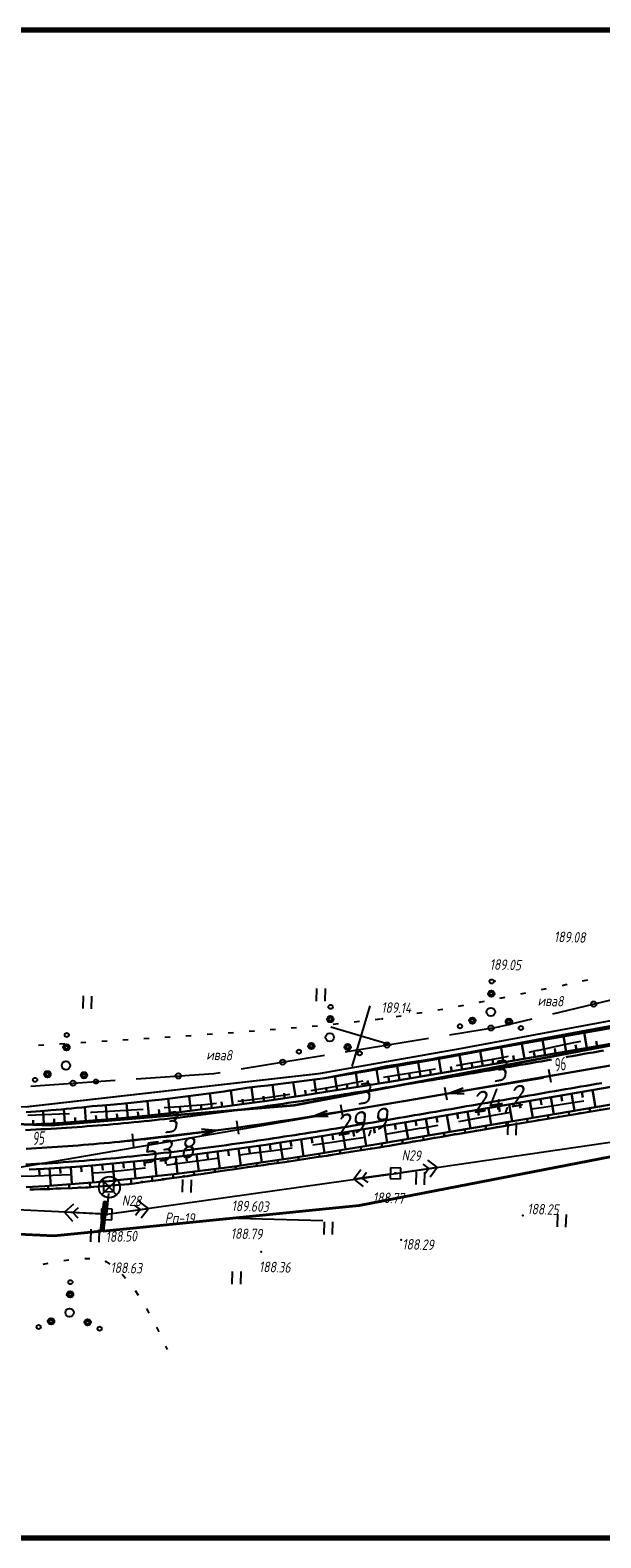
# Model space of a CAD drawing. Header units: millimetres. Extents: x 1808 to 2912, y -1045 to 155.
# Tile 25 of 43: x 2226 to 2334, y -536 to -250. Entities that reach past the tile are written whole.
import ezdxf

# ---------------------------------------------------------------- set-up
doc = ezdxf.new("R2010")
doc.units = ezdxf.units.MM
doc.linetypes.add('CONTI', pattern=[0])
for name, color, linetype, lineweight in [('10', 1, 'Continuous', 35), ('КОПИЯ_ОСЬ_13_ОТКОСЫ', 7, 'Continuous', 30), ('КОПИЯ_ОСЬ_ГРАНИЦЫ_ПОЛОС', 7, 'Continuous', 30), ('ОСЬ_ВЕРХ_ПОКРЫТИЯ_ГРАНИЦЫ_ПОЛОС', 7, 'Continuous', 30), ('ОСЬ_ВЕРХ_ПОКРЫТИЯ_ОСЬ', 1, 'Continuous', 30), ('Уклоны ПЧ', 5, 'Continuous', 30)]:
    doc.layers.add(name, color=color, linetype=linetype, lineweight=lineweight)
for name, color, linetype in [('_Оформление', 7, 'Continuous'), ('_Ростелеком', 6, 'Continuous'), ('NAD_MDEFAULT', 7, 'CONTI'), ('PI_OTDEFAULT', 172, 'CONTI'), ('PI_TTDEFAULT', 5, 'CONTI'), ('PLN_O', 7, 'CONTI'), ('SETKR', 2, 'CONTI'), ('SIT_LDEFAULT', 7, 'CONTI'), ('USLZNDEFAULT', 7, 'CONTI'), ('ZAPSKDEFAULT', 7, 'CONTI'), ('КОПИЯ_ОСЬ_ТАНГЕНСЫ', 1, 'Continuous'), ('ОСЬ_ВЕРХ_ПОКРЫТИЯ_ПИКЕТЫ', 1, 'Continuous')]:
    doc.layers.add(name, color=color, linetype=linetype)
doc.styles.add('eskd', font='isocpeur.ttf', dxfattribs={"width": 1.2, "height": 2})
doc.styles.get("Standard").update_dxf_attribs({"font": 'isocpeui.ttf'})
doc.styles.add('ГОСТ', font='isocpeur.ttf', dxfattribs={"height": 4})
doc.linetypes.add('Связь', pattern='A,12.5,[130,ltypeshp.shx,S=1,R=-30,X=0,Y=0.9],1,[130,ltypeshp.shx,S=1,R=-30,X=0,Y=0.9],1,[130,ltypeshp.shx,S=1,R=-30,X=0,Y=0.9],4.5', length=19)

# ---------------------------------------------------------------- blocks, each defined once
blk = doc.blocks.new('BL_333')
at = {"color": 0}
for p, q in [((0, -6), (0, 6)), ((-6, 0), (6, 0))]:
    blk.add_line(p, q, dxfattribs=at)
blk = doc.blocks.new('BL_2011')
at = {"color": 0}
for p, q in [((0, 0), (0, 2.4)), ((1.6, 0), (1.6, 2.4))]:
    blk.add_line(p, q, dxfattribs=at)
blk = doc.blocks.new('BL_2010')
at = {"color": 0}
for centre, radius in [((0, 5.78), 0.4), ((0, 3.46), 0.6), ((0, 3.46), 0.3), ((0, 0), 0.8), ((-5.78, -2.88), 0.4), ((-3.46, -1.74), 0.6), ((-3.46, -1.74), 0.3), ((3.46, -1.74), 0.6), ((3.46, -1.74), 0.3), ((5.78, -2.88), 0.4)]:
    blk.add_circle(centre, radius, dxfattribs=at)
blk = doc.blocks.new('BL_27')
at = {"color": 0}
for p, q in [((1, 1), (-1, 1)), ((-1, 1), (-1, -1)), ((1, -1), (1, 1)), ((-1, -1), (1, -1))]:
    blk.add_line(p, q, dxfattribs=at)
blk.add_circle((0, 0), 0.1, dxfattribs=at)
blk = doc.blocks.new('BL_7')
at = {"color": 0}
for p, q in [((-1.4, 1.4), (1.4, -1.4)), ((-1.4, -1.4), (1.4, 1.4))]:
    blk.add_line(p, q, dxfattribs=at)
blk.add_circle((0, 0), 2, dxfattribs=at)
blk = doc.blocks.new('Стрелка')
at = {"layer": 'Уклоны ПЧ', "ltscale": 2}
for points in [[(-0.02, -0.05), (-0.02, 17.97)], [(-0.02, -0.05), (-0.58, 2.62)], [(-0.02, -0.05), (0.53, 2.62)]]:
    blk.add_lwpolyline(points, dxfattribs=at)

msp = doc.modelspace()

# ---------------------------------------------------------------- linework, layer by layer
at = {"layer": '10'}
for points in [[(2620.73, -395.22), (2606.59, -397.47), (2605.44, -387.39), (2553.12, -394.32), (2438.15, -413.26), (2438.66, -422.99), (2367.6, -436.36), (2276.23, -453.66), (2230.16, -457.47), (2219.73, -457.12), (2144.44, -454.6), (2029.16, -435.48), (1971.45, -421.43), (1894.92, -402.16), (1897.04, -393.04), (1863.68, -385.03)], [(2836.91, -383.88), (2819.46, -391.04), (2781.15, -396), (2691.22, -405.87), (2692.7, -395.44), (2606.46, -408.13), (2606.46, -408.13), (2531.72, -418.13), (2464.56, -429.19), (2448.04, -431.91), (2378.95, -444.91), (2369.55, -446.68), (2369.33, -456.96), (2288.52, -472.64), (2240.01, -477.5)], [(2240.01, -477.5), (2240.65, -472.01), (2240.2, -471.95), (2239.56, -477.53), (2230.74, -478.42), (2136.9, -474.03), (2085.81, -465.74), (2087.63, -460.54), (2087.21, -460.39), (2085.35, -465.66), (2035.92, -457.65), (2035.92, -457.65), (1967.01, -441.3), (1969.04, -431.65), (1931.19, -424.12), (1868.59, -406.35), (1859.13, -404.23)], [(1859.13, -404.23), (1868.59, -406.35), (1931.19, -424.12), (1969.04, -431.65), (1967.01, -441.3), (2035.92, -457.65), (2035.92, -457.65), (2085.35, -465.66), (2087.21, -460.39), (2087.63, -460.54), (2085.81, -465.74), (2136.9, -474.03), (2230.74, -478.42), (2239.56, -477.53), (2240.2, -471.95), (2240.65, -472.01), (2240.01, -477.5), (2288.52, -472.64), (2369.33, -456.96)]]:
    msp.add_lwpolyline(points, dxfattribs=at)
at = {"layer": '_Оформление', "lineweight": 70, "ltscale": 200}
msp.add_lwpolyline([(2874.19, -249.78), (1824.77, -249.78), (1824.77, -535.66), (2874.19, -535.66)], close=True, dxfattribs=at)
at = {"layer": '_Ростелеком', "color": 5, "linetype": 'Связь', "const_width": 0.35}
msp.add_lwpolyline([(2340.52, -436.8), (2307.56, -442.93), (2280.91, -447.64), (2225.37, -453.95), (2190.43, -453.43), (2160.74, -450.96), (2125.77, -447.13), (2083.69, -441.64), (2045.94, -435.19), (2011.44, -427.96), (1968.81, -418.42), (1930.94, -408.64), (1895.72, -398.7), (1863.15, -387.28)], dxfattribs=at)
at = {"layer": 'NAD_MDEFAULT', "color": 0}
msp.add_line((2263.29, -474.97), (2281.66, -475.48), dxfattribs=at)
at = {"layer": 'PI_TTDEFAULT', "color": 5}
for p in [(2314.23, -430.08, 189.05), (2292.92, -437.23, 189.14), (2295.42, -466.55, 188.77), (2240.68, -474.32, 188.5), (2319.53, -474.57, 188.25), (2296.5, -479.15, 188.29), (2269.95, -481.46, 188.36), (2240.54, -483.24, 188.63)]:
    msp.add_point(p, dxfattribs=at)
at = {"layer": 'PLN_O'}
for p, q in [((2325.22, -436.31), (2340.78, -432.58)), ((2314.93, -438.76), (2321.33, -437.23)), ((2305.63, -440.28), (2314.94, -438.75)), ((2285.9, -443.52), (2301.68, -440.93)), ((2266.15, -446.75), (2281.94, -444.16)), ((2246.26, -448.63), (2260.99, -447.61)), ((2260.99, -447.6), (2262.2, -447.4)), ((2226.31, -450.02), (2242.27, -448.91))]:
    msp.add_line(p, q, dxfattribs=at)
for centre in [(2333.01, -434.45), (2313.53, -438.99), (2293.79, -442.23), (2274.05, -445.46), (2254.24, -448.08), (2234.29, -449.46)]:
    msp.add_circle(centre, 0.5, dxfattribs=at)
at = {"layer": 'SIT_LDEFAULT', "color": 7}
for p, q in [((2323.07, -431.72), (2324.05, -431.52)), ((2326.99, -430.9), (2327.97, -430.7)), ((2330.89, -430.05), (2331.87, -429.85)), ((2311.3, -434.1), (2312.29, -433.91)), ((2315.23, -433.34), (2316.21, -433.14)), ((2319.15, -432.53), (2320.12, -432.33)), ((2291.57, -437.38), (2292.57, -437.27)), ((2295.54, -436.82), (2296.52, -436.67)), ((2299.49, -436.2), (2300.47, -436.05)), ((2303.43, -435.57), (2304.42, -435.39)), ((2307.37, -434.84), (2308.35, -434.65)), ((2259.71, -440.17), (2260.71, -440.11)), ((2263.7, -439.89), (2264.7, -439.82)), ((2267.68, -439.61), (2268.69, -439.54)), ((2271.68, -439.29), (2272.67, -439.21)), ((2275.66, -438.97), (2276.65, -438.89)), ((2279.65, -438.63), (2280.64, -438.55)), ((2283.63, -438.25), (2284.62, -438.14)), ((2287.6, -437.82), (2288.6, -437.71)), ((2227.77, -442.22), (2228.77, -442.15)), ((2231.76, -441.97), (2232.75, -441.91)), ((2235.75, -441.72), (2236.75, -441.66)), ((2239.74, -441.48), (2240.74, -441.42)), ((2243.75, -441.22), (2244.75, -441.15)), ((2247.74, -440.97), (2248.74, -440.9)), ((2251.72, -440.72), (2252.72, -440.65)), ((2255.71, -440.46), (2256.71, -440.4)), ((2325.85, -442.52), (2322.29, -443.29)), ((2329.51, -441.74), (2325.85, -442.52)), ((2330.49, -441.53), (2329.51, -441.74)), ((2309.3, -445.75), (2306.94, -446.15)), ((2312.46, -445.21), (2309.3, -445.75)), ((2315.6, -444.65), (2312.45, -445.22)), ((2316.79, -444.41), (2315.6, -444.65)), ((2322.29, -443.28), (2320.71, -443.61)), ((2293.52, -448.33), (2293.12, -448.4)), ((2296.68, -447.82), (2293.52, -448.33)), ((2299.83, -447.31), (2296.68, -447.82)), ((2302.99, -446.8), (2299.83, -447.31)), ((2275.39, -451.58), (2271.55, -452.18)), ((2275.41, -451.58), (2275.39, -451.58)), ((2283.03, -450.24), (2279.35, -450.9)), ((2286.7, -449.56), (2283.03, -450.24)), ((2289.2, -449.1), (2286.7, -449.56)), ((2247.57, -454.42), (2245.29, -454.58)), ((2254.57, -453.92), (2251.56, -454.14)), ((2259.31, -453.54), (2254.57, -453.92)), ((2261.52, -453.33), (2259.31, -453.54)), ((2267.8, -452.69), (2265.51, -452.94)), ((2271.55, -452.18), (2267.81, -452.69)), ((2321.22, -454.34), (2323.57, -453.97)), ((2323.57, -453.97), (2327.38, -453.37)), ((2327.38, -453.37), (2331.1, -452.79)), ((2228.77, -455.46), (2225.76, -455.55)), ((2231.78, -455.35), (2228.77, -455.46)), ((2233.6, -455.27), (2231.78, -455.35)), ((2237.78, -455.04), (2237.58, -455.06)), ((2241.2, -454.83), (2237.78, -455.04)), ((2245.29, -454.58), (2241.2, -454.83)), ((2300.34, -457.96), (2303.48, -457.41)), ((2307.42, -456.69), (2310.08, -456.22)), ((2310.08, -456.22), (2313.31, -455.65)), ((2313.31, -455.65), (2316.56, -455.09)), ((2316.56, -455.09), (2317.27, -454.97)), ((2283.39, -460.61), (2287.01, -460.09)), ((2287.02, -460.08), (2289.66, -459.68)), ((2293.62, -459.07), (2293.86, -459.04)), ((2293.86, -459.04), (2297.1, -458.5)), ((2295.42, -466.55), (2344.75, -459.37)), ((2297.1, -458.5), (2300.35, -457.95)), ((2265.9, -463.06), (2268.61, -462.69)), ((2268.61, -462.69), (2272.27, -462.19)), ((2272.27, -462.19), (2275.81, -461.69)), ((2279.78, -461.14), (2283.39, -460.61)), ((2240.46, -466.31), (2244.02, -465.95)), ((2244.02, -465.94), (2247.96, -465.48)), ((2247.95, -465.49), (2248.06, -465.47)), ((2252.03, -464.96), (2252.14, -464.95)), ((2252.14, -464.95), (2256.43, -464.39)), ((2256.43, -464.39), (2260.7, -463.79)), ((2260.7, -463.79), (2261.94, -463.62)), ((2288.86, -465.86), (2287.5, -467.67)), ((2296.41, -466.4), (2303.34, -465.4)), ((2300.62, -464.78), (2301.75, -465.63)), ((2301.75, -465.63), (2300.91, -466.76)), ((2303.34, -465.4), (2301.52, -464.04)), ((2301.98, -467.21), (2303.34, -465.4)), ((2224.14, -467.08), (2227.14, -467)), ((2227.14, -467), (2230.47, -466.9)), ((2230.47, -466.9), (2233.8, -466.75)), ((2233.8, -466.75), (2234.13, -466.74)), ((2238.11, -466.47), (2240.46, -466.3)), ((2240.68, -474.32), (2295.42, -466.55)), ((2294.43, -466.69), (2287.5, -467.67)), ((2287.5, -467.67), (2289.3, -469.03)), ((2289.08, -467.44), (2289.93, -466.32)), ((2290.21, -468.29), (2289.08, -467.44)), ((2240.68, -474.32), (2241.06, -470.34)), ((2240.68, -474.32), (2189.33, -471.75)), ((2234.37, -472.4), (2232.69, -473.92)), ((2239.68, -474.27), (2232.69, -473.92)), ((2232.69, -473.92), (2234.21, -475.6)), ((2234.28, -474), (2235.34, -473.05)), ((2235.24, -475.05), (2234.28, -474)), ((2241.67, -474.18), (2248.6, -473.2)), ((2245.89, -472.58), (2247.02, -473.42)), ((2247.02, -473.42), (2246.16, -474.55)), ((2248.6, -473.2), (2246.79, -471.83)), ((2247.24, -475), (2248.6, -473.2)), ((2232.53, -483.07), (2233.53, -482.93)), ((2236.51, -482.71), (2237.51, -482.68)), ((2228.61, -483.75), (2229.59, -483.56)), ((2240.46, -483.23), (2240.54, -483.24)), ((2240.53, -483.25), (2241.29, -483.77)), ((2243.59, -485.67), (2244.26, -486.42)), ((2246.08, -488.78), (2246.63, -489.62)), ((2248.2, -492.17), (2248.69, -493.04)), ((2250.1, -495.7), (2250.55, -496.59)), ((2251.84, -499.29), (2252.12, -499.95))]:
    msp.add_line(p, q, dxfattribs=at)
at = {"layer": 'КОПИЯ_ОСЬ_13_ОТКОСЫ'}
for points in [[(2225.32, -457.33), (2226.31, -457.28), (2228.28, -457.19), (2229.26, -457.14), (2231.23, -457.02), (2232.22, -456.96), (2235.54, -456.74), (2238.86, -456.48), (2242.18, -456.2), (2246.86, -455.76), (2251.54, -455.27), (2253.51, -455.05), (2256.46, -454.7), (2259.42, -454.34), (2263.56, -453.81), (2267.69, -453.25), (2270.65, -452.84), (2273.6, -452.41), (2276.55, -451.97), (2279.51, -451.53), (2282.95, -450.99), (2288.37, -450.14), (2294.28, -449.18), (2305.12, -447.39), (2522.07, -409.95)], [(2225.99, -465.84), (2228.77, -465.69), (2231.8, -465.5), (2234.83, -465.29), (2238.65, -464.98), (2242.48, -464.64), (2248.5, -464.03), (2255.01, -463.28), (2258.76, -462.81), (2262.5, -462.31), (2266.69, -461.73), (2270.87, -461.13), (2274.35, -460.6), (2277.82, -460.07), (2281.79, -459.44), (2285.95, -458.76), (2290.2, -458.06), (2298.6, -456.63), (2523.43, -417.84)], [(2225.4, -454.95), (2228.13, -454.75), (2229.6, -454.64), (2230.09, -454.6), (2231.07, -454.51), (2232.04, -454.42), (2233.02, -454.33), (2234, -454.23), (2234.97, -454.13), (2235.95, -454.04), (2237.9, -453.84), (2238.88, -453.76), (2239.86, -453.68), (2241.43, -453.53), (2243.39, -453.36), (2245.34, -453.16), (2249.26, -452.75), (2251.22, -452.53), (2252.2, -452.41), (2254.16, -452.17), (2256.11, -451.93), (2261.5, -451.21), (2262.97, -451), (2263.94, -450.86), (2264.53, -450.78), (2264.92, -450.72), (2267.27, -450.35), (2268.25, -450.23), (2269.24, -450.11), (2271.21, -449.88), (2272.19, -449.76), (2275.14, -449.4), (2276.13, -449.27), (2279.09, -448.9), (2280.07, -448.76), (2281.06, -448.63), (2282.04, -448.49), (2286.95, -447.68), (2294.32, -446.42), (2304.65, -444.62), (2314.49, -442.84), (2323.54, -441.22), (2353.09, -436.04)], [(2281.06, -448.63), (2282.04, -448.49), (2286.95, -447.68), (2294.32, -446.42), (2304.65, -444.62), (2314.49, -442.84), (2323.54, -441.22), (2353.09, -436.04)], [(2281.06, -448.63), (2282.04, -448.48), (2283.02, -448.3), (2284, -448.13), (2287.91, -447.39), (2290.84, -446.83), (2293.78, -446.25), (2296.74, -445.78), (2297.72, -445.62), (2299.69, -445.3), (2300.68, -445.13), (2302.65, -444.81), (2303.83, -444.61), (2304.62, -444.47), (2314.46, -442.71), (2323.5, -441), (2343.17, -437.33)], [(2328.29, -440.11), (2328.34, -440.37)], [(2330.26, -439.74), (2330.27, -439.82)], [(2331.69, -442.81), (2331.18, -439.86)], [(2332.22, -439.37), (2332.28, -439.67)], [(2334.19, -439), (2334.21, -439.1)], [(2312.56, -443.05), (2312.59, -443.18)], [(2314.53, -442.7), (2314.54, -442.74)], [(2315.92, -445.53), (2315.43, -442.67)], [(2316.5, -442.33), (2316.53, -442.47)], [(2318.46, -441.95), (2318.47, -442)], [(2319.86, -444.85), (2319.37, -441.96)], [(2320.43, -441.58), (2320.46, -441.77)], [(2322.39, -441.21), (2322.4, -441.27)], [(2323.81, -444.17), (2323.3, -441.26)], [(2324.36, -440.84), (2324.4, -441.06)], [(2325.78, -443.83), (2325.61, -442.86)], [(2326.32, -440.47), (2326.34, -440.55)], [(2327.75, -443.49), (2327.24, -440.56)], [(2329.72, -443.15), (2329.55, -442.17)], [(2333.66, -442.47), (2333.49, -441.49)], [(2296.8, -445.77), (2296.83, -445.98)], [(2298.77, -445.45), (2298.78, -445.52)], [(2300.15, -448.21), (2299.7, -445.48)], [(2300.74, -445.12), (2300.77, -445.3)], [(2302.72, -444.8), (2302.73, -444.85)], [(2304.1, -447.56), (2303.64, -444.79)], [(2304.69, -444.46), (2304.71, -444.61)], [(2306.66, -444.11), (2306.67, -444.16)], [(2308.04, -446.89), (2307.56, -444.09)], [(2308.63, -443.76), (2308.65, -443.89)], [(2310.01, -446.55), (2309.85, -445.62)], [(2310.6, -443.4), (2310.6, -443.45)], [(2311.98, -446.21), (2311.49, -443.38)], [(2313.95, -445.87), (2313.79, -444.92)], [(2317.89, -445.19), (2317.73, -444.23)], [(2321.83, -444.51), (2321.67, -443.54)], [(2280.4, -451.39), (2280, -448.77)], [(2284.35, -450.77), (2283.94, -448.18)], [(2285, -447.94), (2285.01, -448)], [(2286.96, -447.57), (2286.97, -447.59)], [(2288.31, -450.15), (2287.89, -447.52)], [(2288.93, -447.19), (2288.95, -447.34)], [(2290.89, -446.82), (2290.9, -446.86)], [(2292.25, -449.51), (2291.82, -446.85)], [(2292.85, -446.43), (2292.9, -446.67)], [(2294.23, -449.19), (2294.09, -448.3)], [(2294.82, -446.08), (2294.83, -446.16)], [(2296.2, -448.86), (2295.76, -446.17)], [(2298.18, -448.54), (2298.03, -447.64)], [(2302.12, -447.89), (2301.97, -446.98)], [(2306.07, -447.23), (2305.91, -446.31)], [(2225.39, -469.16), (2228.96, -468.96), (2233.03, -468.68), (2237.1, -468.36), (2241.16, -468), (2243.28, -467.8), (2246.57, -467.46), (2249.85, -467.11), (2253.38, -466.7), (2256.91, -466.27), (2259.92, -465.89), (2261.93, -465.62), (2264.93, -465.22), (2267.34, -464.88), (2270.34, -464.44), (2275.57, -463.65), (2280.8, -462.83), (2285.77, -462.02), (2292.71, -460.87), (2316.89, -456.8), (2325.97, -455.28), (2355.54, -450.23)], [(2225.39, -469.16), (2228.96, -468.96), (2233.03, -468.68), (2237.1, -468.36), (2241.16, -468), (2243.28, -467.8), (2246.57, -467.46), (2249.85, -467.11), (2253.38, -466.7), (2256.91, -466.27), (2259.92, -465.89), (2261.93, -465.62), (2264.93, -465.22), (2267.34, -464.88), (2270.34, -464.44), (2275.57, -463.65), (2280.8, -462.83), (2285.77, -462.02), (2292.71, -460.87), (2316.89, -456.8), (2325.97, -455.29), (2355.54, -450.23)], [(2260.6, -454.19), (2260.24, -451.38)], [(2264.57, -453.68), (2264.19, -450.82)], [(2268.53, -453.13), (2268.12, -450.24)], [(2272.49, -452.57), (2272.09, -449.77)], [(2274.47, -452.28), (2274.33, -451.35)], [(2276.45, -451.99), (2276.05, -449.28)], [(2278.43, -451.69), (2278.29, -450.79)], [(2282.38, -451.08), (2282.24, -450.21)], [(2286.33, -450.46), (2286.19, -449.59)], [(2290.28, -449.83), (2290.14, -448.95)], [(2328.79, -451.42), (2329.36, -454.71)], [(2330.77, -451.08), (2330.95, -452.18)], [(2332.74, -450.74), (2333.31, -454.05)], [(2226.13, -469.64), (2226.95, -469.6), (2227.98, -469.57), (2229, -469.54), (2229.31, -469.54), (2229.61, -469.53), (2229.92, -469.52), (2231.04, -469.44), (2232.06, -469.4), (2234.11, -469.34), (2235.13, -469.29), (2236.66, -469.25), (2237.17, -469.23), (2238.19, -469.11), (2238.19, -469.11), (2238.19, -469.11), (2238.19, -469.11), (2244.9, -468.59), (2244.9, -468.59), (2244.9, -468.59), (2244.9, -468.59), (2245.91, -468.46), (2247.92, -468.17), (2248.93, -468.03), (2249.94, -467.91), (2251.45, -467.69), (2251.96, -467.62), (2252.96, -467.48), (2253.97, -467.36), (2255.98, -467.06), (2256.99, -466.92), (2257.99, -466.79), (2259, -466.65), (2261, -466.34), (2263, -466.03), (2264.01, -465.89), (2265.01, -465.76), (2267.01, -465.43), (2268.41, -465.24), (2269.41, -465.11), (2270.42, -464.98), (2271.42, -464.83), (2272.41, -464.69), (2274.42, -464.41), (2276.41, -464.11), (2278.41, -463.82), (2280.4, -463.51), (2281.4, -463.36), (2282.39, -463.21), (2283.39, -463.05), (2285.38, -462.74), (2287.36, -462.42), (2289.35, -462.12), (2292.33, -461.64), (2293.32, -461.48), (2294.31, -461.31), (2295.3, -461.14), (2296.29, -460.97), (2297.28, -460.81), (2298.26, -460.64), (2299.25, -460.46), (2300.24, -460.3), (2301.23, -460.13), (2302.21, -459.95), (2304.19, -459.62), (2305.17, -459.44), (2306.16, -459.27), (2307.14, -459.1), (2317, -457.4), (2345.8, -452.58)], [(2232.74, -456.93), (2232.57, -454.37)], [(2236.73, -456.65), (2236.53, -453.98)], [(2240.72, -456.33), (2240.49, -453.62)], [(2244.7, -455.97), (2244.44, -453.25)], [(2248.68, -455.57), (2248.4, -452.84)], [(2250.67, -455.36), (2250.57, -454.45)], [(2252.66, -455.14), (2252.35, -452.39)], [(2254.65, -454.92), (2254.54, -454)], [(2256.63, -454.68), (2256.29, -451.91)], [(2258.62, -454.44), (2258.5, -453.52)], [(2262.58, -453.94), (2262.46, -453)], [(2266.55, -453.41), (2266.42, -452.46)], [(2270.51, -452.86), (2270.38, -451.89)], [(2311.06, -454.48), (2311.24, -455.55)], [(2313.03, -454.14), (2313.58, -457.36)], [(2315, -453.8), (2315.18, -454.87)], [(2316.97, -453.46), (2317.53, -456.69)], [(2318.94, -453.12), (2319.13, -454.2)], [(2320.91, -452.78), (2321.47, -456.04)], [(2322.88, -452.44), (2323.07, -453.53)], [(2324.85, -452.1), (2325.42, -455.38)], [(2326.82, -451.76), (2327.01, -452.85)], [(2332.31, -454.84), (2332.21, -454.23)], [(2334.28, -454.51), (2334.25, -454.31)], [(2226.75, -457.26), (2226.71, -456.47)], [(2228.75, -457.16), (2228.62, -454.71)], [(2230.74, -457.05), (2230.7, -456.23)], [(2234.73, -456.79), (2234.68, -455.94)], [(2238.72, -456.49), (2238.65, -455.6)], [(2242.71, -456.15), (2242.63, -455.25)], [(2246.69, -455.77), (2246.6, -454.87)], [(2295.29, -457.19), (2295.47, -458.24)], [(2297.26, -456.86), (2297.8, -460.02)], [(2299.23, -456.52), (2299.41, -457.57)], [(2301.2, -456.18), (2301.75, -459.35)], [(2303.17, -455.84), (2303.36, -456.9)], [(2305.14, -455.5), (2305.69, -458.69)], [(2307.11, -455.16), (2307.3, -456.22)], [(2309.09, -454.82), (2309.64, -458.02)], [(2316.53, -457.49), (2316.43, -456.88)], [(2318.5, -457.15), (2318.47, -456.95)], [(2320.47, -456.82), (2320.37, -456.22)], [(2322.45, -456.49), (2322.41, -456.29)], [(2324.42, -456.16), (2324.32, -455.56)], [(2326.39, -455.83), (2326.36, -455.63)], [(2328.36, -455.5), (2328.26, -454.9)], [(2330.34, -455.17), (2330.3, -454.97)], [(2277.53, -460.11), (2278.01, -463.27)], [(2279.5, -459.8), (2279.67, -460.85)], [(2281.48, -459.49), (2281.98, -462.64)], [(2283.45, -459.17), (2283.62, -460.22)], [(2285.43, -458.85), (2285.94, -461.99)], [(2287.4, -458.52), (2287.57, -459.57)], [(2289.37, -458.19), (2289.89, -461.34)], [(2291.34, -457.86), (2291.52, -458.91)], [(2293.32, -457.53), (2293.85, -460.68)], [(2296.82, -460.88), (2296.71, -460.2)], [(2300.76, -460.21), (2300.65, -459.54)], [(2302.73, -459.86), (2302.7, -459.64)], [(2304.7, -459.52), (2304.59, -458.87)], [(2306.67, -459.18), (2306.64, -458.96)], [(2308.65, -458.84), (2308.54, -458.21)], [(2310.62, -458.5), (2310.58, -458.29)], [(2312.59, -458.16), (2312.48, -457.54)], [(2314.56, -457.82), (2314.52, -457.62)], [(2257.73, -462.94), (2258.13, -466.12)], [(2259.71, -462.68), (2259.85, -463.74)], [(2261.69, -462.42), (2262.12, -465.6)], [(2263.68, -462.15), (2263.82, -463.21)], [(2265.66, -461.88), (2266.1, -465.05)], [(2267.64, -461.6), (2267.79, -462.65)], [(2269.62, -461.31), (2270.08, -464.48)], [(2271.6, -461.02), (2271.75, -462.07)], [(2273.57, -460.72), (2274.05, -463.88)], [(2275.55, -460.42), (2275.71, -461.47)], [(2281.02, -463.42), (2280.93, -462.8)], [(2283, -463.11), (2282.97, -462.91)], [(2284.98, -462.8), (2284.88, -462.17)], [(2286.95, -462.49), (2286.92, -462.28)], [(2288.93, -462.18), (2288.82, -461.52)], [(2290.9, -461.87), (2290.87, -461.65)], [(2292.88, -461.55), (2292.77, -460.86)], [(2294.85, -461.22), (2294.81, -460.99)], [(2298.79, -460.54), (2298.75, -460.32)], [(2227.87, -465.74), (2227.93, -466.84)], [(2229.86, -465.63), (2230.06, -468.89)], [(2231.86, -465.5), (2231.93, -466.58)], [(2233.85, -465.36), (2234.09, -468.6)], [(2235.85, -465.21), (2235.93, -466.29)], [(2237.84, -465.05), (2238.11, -468.27)], [(2239.83, -464.88), (2239.93, -465.95)], [(2241.83, -464.7), (2242.12, -467.91)], [(2243.82, -464.5), (2243.92, -465.57)], [(2245.81, -464.3), (2246.13, -467.51)], [(2247.8, -464.1), (2247.9, -465.17)], [(2249.78, -463.88), (2250.15, -467.07)], [(2251.77, -463.65), (2251.89, -464.72)], [(2253.76, -463.42), (2254.12, -466.61)], [(2255.74, -463.19), (2255.87, -464.25)], [(2261.23, -466.31), (2261.14, -465.73)], [(2263.21, -466), (2263.18, -465.8)], [(2265.19, -465.73), (2265.1, -465.19)], [(2267.17, -465.41), (2267.14, -465.23)], [(2269.15, -465.14), (2269.08, -464.63)], [(2271.13, -464.87), (2271.11, -464.7)], [(2273.11, -464.59), (2273.03, -464.04)], [(2275.09, -464.31), (2275.06, -464.12)], [(2277.07, -464.01), (2276.98, -463.43)], [(2279.05, -463.72), (2279.02, -463.52)], [(2233.58, -469.36), (2233.56, -468.64)], [(2237.57, -469.19), (2237.47, -468.33)], [(2245.39, -468.52), (2245.27, -467.6)], [(2247.37, -468.25), (2247.33, -467.94)], [(2249.35, -467.98), (2249.25, -467.17)], [(2251.33, -467.71), (2251.29, -467.44)], [(2253.32, -467.44), (2253.23, -466.72)], [(2255.3, -467.16), (2255.26, -466.92)], [(2257.28, -466.88), (2257.2, -466.24)], [(2259.26, -466.61), (2259.22, -466.4)], [(2227.58, -469.58), (2227.58, -469.41)], [(2229.58, -469.54), (2229.56, -468.92)], [(2231.58, -469.42), (2231.57, -469.21)], [(2235.57, -469.28), (2235.57, -469.04)]]:
    msp.add_lwpolyline(points, dxfattribs=at)
at = {"layer": 'КОПИЯ_ОСЬ_ГРАНИЦЫ_ПОЛОС'}
for points in [[(2324.99, -444.98), (2324.01, -445.15), (2323.02, -445.32), (2322.04, -445.49), (2321.05, -445.66), (2320.07, -445.83), (2319.08, -446), (2318.1, -446.17), (2317.11, -446.34), (2316.13, -446.51), (2315.14, -446.68), (2314.16, -446.85), (2313.17, -447.02), (2312.19, -447.19), (2311.2, -447.36), (2310.22, -447.53), (2309.23, -447.7), (2308.25, -447.87), (2307.26, -448.04), (2306.28, -448.21), (2305.29, -448.38), (2304.32, -448.54), (2303.34, -448.7), (2302.37, -448.86), (2301.39, -449.02), (2300.42, -449.18), (2299.44, -449.34), (2298.47, -449.5), (2297.49, -449.67), (2296.52, -449.83), (2295.54, -449.99), (2294.57, -450.15), (2293.59, -450.3), (2292.62, -450.46), (2291.64, -450.62), (2290.67, -450.78), (2289.69, -450.94), (2288.72, -451.09), (2287.74, -451.25), (2286.77, -451.4), (2285.79, -451.56), (2284.82, -451.71), (2283.84, -451.87), (2282.87, -452.02), (2281.89, -452.17), (2280.92, -452.32), (2279.95, -452.47), (2278.97, -452.62), (2278, -452.77), (2277.02, -452.91), (2276.05, -453.06), (2275.07, -453.2), (2274.1, -453.35), (2273.12, -453.49), (2272.15, -453.63), (2271.17, -453.77), (2270.2, -453.91), (2269.22, -454.05), (2268.25, -454.18), (2267.27, -454.32), (2266.3, -454.45), (2265.32, -454.58), (2264.35, -454.71), (2263.37, -454.84), (2262.39, -454.97), (2261.42, -455.1), (2260.44, -455.22), (2259.47, -455.34), (2258.49, -455.47), (2257.52, -455.58), (2256.54, -455.7), (2255.56, -455.82), (2254.59, -455.93), (2253.61, -456.04), (2252.63, -456.15), (2251.66, -456.26), (2250.68, -456.37), (2249.71, -456.47), (2248.73, -456.58), (2247.75, -456.68), (2246.77, -456.77), (2245.8, -456.87), (2244.82, -456.96), (2243.84, -457.06), (2242.87, -457.14), (2241.89, -457.23), (2240.91, -457.32), (2239.94, -457.4), (2238.96, -457.48), (2237.98, -457.56), (2237, -457.63), (2236.03, -457.7), (2235.05, -457.77), (2234.07, -457.84), (2233.09, -457.91), (2232.12, -457.97), (2231.14, -458.03), (2230.16, -458.09), (2229.18, -458.14), (2228.2, -458.19), (2227.23, -458.24), (2226.25, -458.29), (2225.27, -458.33)], [(2334.84, -443.28), (2333.86, -443.45), (2332.87, -443.62), (2331.89, -443.79), (2330.9, -443.96), (2329.92, -444.13), (2328.93, -444.3), (2327.95, -444.47), (2327.79, -444.49)]]:
    msp.add_lwpolyline(points, dxfattribs=at)
at = {"layer": 'КОПИЯ_ОСЬ_ТАНГЕНСЫ'}
msp.add_line((2221.71, -465.84), (2532.38, -412.23), dxfattribs=at)
at = {"layer": 'ОСЬ_ВЕРХ_ПОКРЫТИЯ_ГРАНИЦЫ_ПОЛОС'}
for points in [[(2225.32, -457.33), (2226.31, -457.28), (2228.28, -457.19), (2229.26, -457.14), (2231.23, -457.02), (2232.22, -456.96), (2235.54, -456.74), (2238.86, -456.48), (2242.18, -456.2), (2246.86, -455.76), (2251.54, -455.27), (2253.51, -455.05), (2256.46, -454.7), (2259.42, -454.34), (2263.56, -453.81), (2267.69, -453.25), (2270.65, -452.84), (2273.6, -452.41), (2276.55, -451.97), (2279.51, -451.53), (2282.95, -450.99), (2288.37, -450.14), (2294.28, -449.18), (2305.12, -447.39), (2522.07, -409.95)], [(2225.99, -465.84), (2228.77, -465.69), (2231.8, -465.5), (2234.83, -465.29), (2238.65, -464.98), (2242.48, -464.64), (2248.5, -464.03), (2255.01, -463.28), (2258.76, -462.81), (2262.5, -462.31), (2266.69, -461.73), (2270.87, -461.13), (2274.35, -460.6), (2277.82, -460.07), (2281.79, -459.44), (2285.95, -458.76), (2290.2, -458.06), (2298.6, -456.63), (2523.43, -417.84)], [(2334.52, -449.42), (2333.53, -449.59), (2332.55, -449.76), (2331.56, -449.93), (2330.58, -450.1), (2329.59, -450.27), (2328.61, -450.44), (2327.62, -450.61), (2326.64, -450.78), (2325.65, -450.95), (2324.67, -451.12), (2323.68, -451.29), (2322.7, -451.46), (2321.71, -451.63), (2320.73, -451.8), (2319.74, -451.97), (2318.76, -452.14), (2317.77, -452.31), (2316.79, -452.48), (2315.8, -452.65), (2314.82, -452.82), (2313.83, -452.99), (2312.85, -453.16), (2311.86, -453.33), (2310.88, -453.5), (2309.89, -453.67), (2308.91, -453.84), (2307.92, -454.01), (2306.94, -454.18), (2305.95, -454.35), (2304.97, -454.52), (2303.98, -454.69), (2303, -454.86), (2302.01, -455.03), (2301.03, -455.2), (2300.04, -455.37), (2299.05, -455.54), (2298.07, -455.71), (2297.08, -455.88), (2296.09, -456.04), (2295.11, -456.21), (2294.12, -456.38), (2293.13, -456.55), (2292.15, -456.71), (2291.16, -456.88), (2290.17, -457.05), (2289.19, -457.21), (2288.2, -457.38), (2287.21, -457.54), (2286.22, -457.7), (2285.23, -457.87), (2284.24, -458.03), (2283.25, -458.19), (2282.26, -458.35), (2281.28, -458.51), (2280.29, -458.67), (2279.3, -458.82), (2278.3, -458.98), (2277.31, -459.13), (2276.32, -459.29), (2275.33, -459.44), (2274.34, -459.59), (2273.35, -459.74), (2272.36, -459.89), (2271.36, -460.04), (2270.37, -460.19), (2269.38, -460.34), (2268.39, -460.48), (2267.39, -460.62), (2266.4, -460.76), (2265.4, -460.9), (2264.41, -461.04), (2263.41, -461.18), (2262.42, -461.32), (2261.42, -461.45), (2260.43, -461.58), (2259.43, -461.71), (2258.43, -461.84), (2257.44, -461.97), (2256.44, -462.09), (2255.44, -462.22), (2254.44, -462.34), (2253.45, -462.46), (2252.45, -462.58), (2251.45, -462.69), (2250.45, -462.81), (2249.45, -462.92), (2248.45, -463.03), (2247.45, -463.13), (2246.45, -463.24), (2245.45, -463.34), (2244.45, -463.44), (2243.44, -463.54), (2242.44, -463.64), (2241.44, -463.73), (2240.44, -463.82), (2239.43, -463.91), (2238.43, -464), (2237.43, -464.08), (2236.42, -464.16), (2235.42, -464.24), (2234.41, -464.32), (2233.41, -464.39), (2232.4, -464.46), (2231.4, -464.53), (2230.39, -464.59), (2229.39, -464.65), (2228.38, -464.71), (2227.37, -464.77), (2226.37, -464.82), (2225.36, -464.87)]]:
    msp.add_lwpolyline(points, dxfattribs=at)
at = {"layer": 'ОСЬ_ВЕРХ_ПОКРЫТИЯ_ОСЬ'}
msp.add_lwpolyline([(2225.41, -461.87), (2226.4, -461.82), (2227.39, -461.76), (2228.37, -461.71), (2229.36, -461.65), (2230.35, -461.59), (2231.33, -461.52), (2232.32, -461.46), (2233.31, -461.39), (2234.29, -461.32), (2235.28, -461.24), (2236.27, -461.16), (2237.25, -461.08), (2238.24, -461), (2239.22, -460.92), (2240.21, -460.83), (2241.19, -460.74), (2242.18, -460.65), (2243.16, -460.55), (2244.15, -460.46), (2245.13, -460.36), (2246.11, -460.26), (2247.1, -460.15), (2248.08, -460.05), (2249.06, -459.94), (2250.05, -459.83), (2251.03, -459.72), (2252.01, -459.61), (2253.98, -459.37), (2255.94, -459.13), (2257.9, -458.89), (2259.86, -458.63), (2261.82, -458.37), (2263.78, -458.1), (2265.74, -457.83), (2267.7, -457.55), (2269.66, -457.26), (2271.62, -456.97), (2273.57, -456.68), (2275.53, -456.38), (2277.48, -456.07), (2279.43, -455.76), (2282.36, -455.29), (2285.29, -454.82), (2288.22, -454.33), (2292.12, -453.68), (2297, -452.85), (2305.77, -451.34), (2305.77, -451.34), (2520.36, -414.31)], dxfattribs=at)
at = {"layer": 'ОСЬ_ВЕРХ_ПОКРЫТИЯ_ПИКЕТЫ'}
for p, q in [((2324.94, -449.3), (2324.51, -446.83)), ((2324.94, -449.3), (2324.51, -446.83)), ((2305.23, -452.7), (2304.8, -450.24)), ((2285.5, -456.05), (2285.09, -453.58)), ((2265.71, -459.1), (2265.36, -456.62)), ((2245.81, -461.55), (2245.55, -459.06))]:
    msp.add_line(p, q, dxfattribs=at)

# ---------------------------------------------------------------- block references
at = {"layer": 'SETKR', "color": 82, "rotation": 73.41206077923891}
msp.add_blockref('BL_333', (2288.91, -440.55), dxfattribs=at)
at = {"layer": 'USLZNDEFAULT', "color": 7, "rotation": 358.4120607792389}
for name, p in [('BL_27', (2295.42, -466.55)), ('BL_7', (2241.18, -469.17)), ('BL_27', (2241.07, -469.05)), ('BL_27', (2240.68, -474.32))]:
    msp.add_blockref(name, p, dxfattribs=at)
at = {"layer": 'ZAPSKDEFAULT', "color": 7, "rotation": 358.4120607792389}
for name, p in [('BL_2011', (2280.47, -433.87)), ('BL_2010', (2313.5, -435.94)), ('BL_2011', (2236.22, -435.29)), ('BL_2010', (2282.96, -440.76)), ('BL_2010', (2232.96, -446.1)), ('BL_2011', (2316.72, -459.27)), ('BL_2011', (2255.06, -470.12)), ('BL_2011', (2299.31, -468.69)), ('BL_2011', (2326.14, -476.69)), ('BL_2011', (2237.64, -479.54)), ('BL_2011', (2281.89, -478.12)), ('BL_2011', (2264.48, -487.54)), ('BL_2010', (2233.65, -492.96))]:
    msp.add_blockref(name, p, dxfattribs=at)
at = {"layer": 'Уклоны ПЧ', "xscale": -1, "rotation": 279.3216987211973}
for p in [(2305.77, -451.34), (2279.96, -455.65)]:
    msp.add_blockref('Стрелка', p, dxfattribs=at)
at = {"layer": 'Уклоны ПЧ', "rotation": 96.7105682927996}
msp.add_blockref('Стрелка', (2261.29, -458.42), dxfattribs=at)

# ---------------------------------------------------------------- texts
at = {"layer": 'NAD_MDEFAULT', "color": 7, "style": 'eskd', "oblique": 10, "width": 0.8}
for s, rotation, p in [('ива8', 358.1429, (2322.36, -434.77)), ('ива8', 358.1429, (2259.55, -445.02)), ('N29', 358.1429, (2296.59, -464.1)), ('N28', 358.1429, (2243.54, -472.67)), (' 189.603', 358.4121, (2263.33, -473.66)), (' Рп-19', 358.4121, (2250.7, -475.93)), (' 188.79', 358.4121, (2263.18, -478.9))]:
    msp.add_text(s, height=2, rotation=rotation, dxfattribs=at).set_placement(p)
at = {"layer": 'PI_OTDEFAULT', "color": 172, "style": 'eskd', "oblique": 10, "width": 0.8}
for s, rotation, p in [('189.08', 358.4121, (2325.47, -422.67)), ('189.05', 358.4121, (2313.29, -427.91)), ('189.14', 358.4121, (2292.74, -436.06)), ('188.77', 358.4121, (2291.14, -472.13)), ('188.25', 358.4121, (2320.41, -474.28)), ('188.50', 1.4121, (2240.51, -479.58)), ('188.29', 358.4121, (2296.72, -480.96)), ('188.63', 358.4121, (2241.39, -485.39)), ('188.36', 358.4121, (2269.55, -485.24))]:
    msp.add_text(s, height=2, rotation=rotation, dxfattribs=at).set_placement(p)
at = {"layer": 'ОСЬ_ВЕРХ_ПОКРЫТИЯ_ПИКЕТЫ', "width": 0.6}
for s, rotation, p in [('96', 9.791, (2325.64, -447.3)), ('95', 2.87, (2226.65, -461.19))]:
    msp.add_text(s, height=2.5, rotation=rotation, dxfattribs=at).set_placement(p)
at = {"layer": 'Уклоны ПЧ', "style": 'ГОСТ', "oblique": 15}
for s, rotation, p in [('3', 8.9315, (2313.93, -449.32)), ('3', 8.9315, (2288.12, -453.63)), ('24,2', 8.9315, (2310.13, -455.22)), ('29,9', 8.9315, (2284.32, -459.53)), ('3', 6.8066, (2251.47, -459.02)), ('53,8', 6.8066, (2247.45, -464.77))]:
    msp.add_text(s, height=4, rotation=rotation, dxfattribs=at).set_placement(p)

doc.saveas('drawing.dxf')
